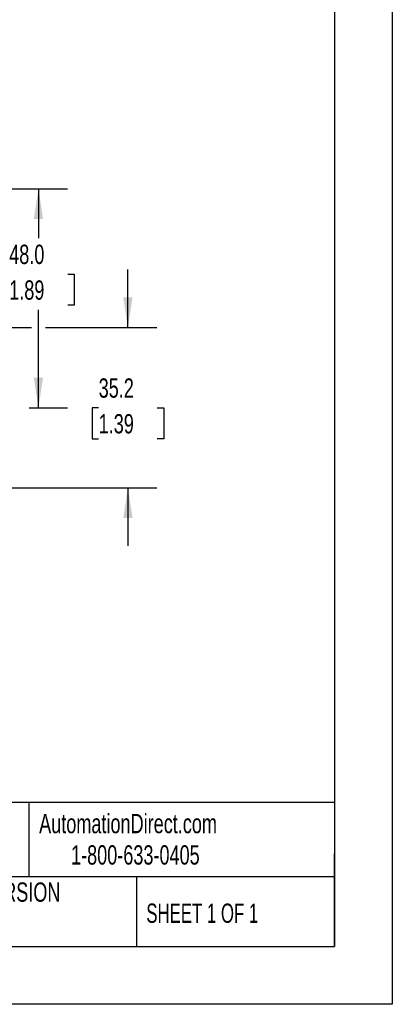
# Model space of a CAD drawing. Header units: millimetres. Extents: x 0 to 559, y 0 to 432.
# Tile 10 of 17: x 477 to 559, y 0 to 216. Entities that reach past the tile are written whole.
import ezdxf

# ---------------------------------------------------------------- set-up
doc = ezdxf.new("R2010")
doc.units = ezdxf.units.MM
doc.header["$LTSCALE"] = 2
doc.linetypes.add('CENTERX2', pattern=[20.32, 12.7, -2.54, 2.54, -2.54])
doc.layers.add('DIMENSIONS', color=140, linetype='Continuous', lineweight=25)
doc.layers.add('TEXT', color=140, linetype='Continuous', lineweight=25)
doc.styles.add('SLDTEXTSTYLE0', font='TXT', dxfattribs={"width": 0.7})
doc.styles.add('SLDTEXTSTYLE1', font='TXT', dxfattribs={"width": 0.65})
doc.dimstyles.new('SLDDIMSTYLE0', dxfattribs={"dimtxt": 4.316016, "dimasz": 6.604, "dimexe": 0, "dimexo": 0.0625, "dimgap": 1.079004, "dimtad": 0, "dimtih": 1, "dimtoh": 1, "dimrnd": 1e-09, "dimzin": 4, "dimdsep": 46, "dimtxsty": 'SLDTEXTSTYLE0', "dimsah": 1, "dimcen": 0.09, "dimadec": 0, "dimazin": 1, "dimtfac": 1, "dimtofl": 0, "dimtmove": 0, "dimatfit": 3, "dimfxl": 0, "dimfrac": 2, "dimtolj": 1, "dimtzin": 12, "dimarcsym": 0})
doc.dimstyles.new('SLDDIMSTYLE2', dxfattribs={"dimtxt": 4.316016, "dimasz": 6.604, "dimexe": 0, "dimexo": 0.0625, "dimgap": 1.079004, "dimtad": 0, "dimtih": 1, "dimtoh": 1, "dimrnd": 1e-09, "dimzin": 12, "dimdsep": 46, "dimtxsty": 'SLDTEXTSTYLE0', "dimsah": 1, "dimcen": 0.09, "dimadec": 0, "dimazin": 3, "dimtfac": 1, "dimtmove": 0, "dimatfit": 0, "dimfxl": 0, "dimfrac": 2, "dimtolj": 1, "dimtzin": 12, "dimarcsym": 0})

# ---------------------------------------------------------------- blocks, each defined once
blk = doc.blocks.new('_D_5')
at = {"layer": 'DIMENSIONS'}
for p, q in [((467.21, 178.83), (487.59, 178.83)), ((481.24, 178.83), (481.24, 167.97)), ((474.83, 160.14), (473.38, 160.14)), ((473.38, 160.14), (473.38, 153.28)), ((487.65, 160.14), (489.1, 160.14)), ((489.1, 160.14), (489.1, 153.28)), ((473.38, 153.28), (474.83, 153.28)), ((481.24, 130.83), (481.24, 152.32)), ((489.1, 153.28), (487.65, 153.28)), ((479.21, 130.83), (487.59, 130.83))]:
    blk.add_line(p, q, dxfattribs=at)
for points in [[(481.24, 178.83), (480.22, 172.22), (482.25, 172.22)], [(481.24, 130.83), (482.25, 137.43), (480.22, 137.43)]]:
    blk.add_solid(points, dxfattribs=at)
at = {"layer": 'DIMENSIONS', "char_height": 4.233, "attachment_point": 1, "style": 'SLDTEXTSTYLE0'}
for s, insert in [('48.0', (474.83, 166.57)), ('1.89', (474.83, 158.74))]:
    blk.add_mtext(s, dxfattribs=dict(at, insert=insert))
blk = doc.blocks.new('_D_6')
at = {"layer": 'DIMENSIONS'}
for p, q in [((500.85, 148.43), (500.85, 161.13)), ((467.21, 148.43), (479.71, 148.43)), ((482.76, 148.43), (507.2, 148.43)), ((494.44, 130.83), (492.99, 130.83)), ((492.99, 130.83), (492.99, 123.97)), ((507.26, 130.83), (508.71, 130.83)), ((508.71, 130.83), (508.71, 123.97)), ((492.99, 123.97), (494.44, 123.97)), ((508.71, 123.97), (507.26, 123.97)), ((465.81, 113.23), (507.2, 113.23)), ((500.85, 113.23), (500.85, 100.53))]:
    blk.add_line(p, q, dxfattribs=at)
for points in [[(500.85, 148.43), (501.87, 155.03), (499.83, 155.03)], [(500.85, 113.23), (499.83, 106.62), (501.87, 106.62)]]:
    blk.add_solid(points, dxfattribs=at)
at = {"layer": 'DIMENSIONS', "char_height": 4.233, "attachment_point": 1, "style": 'SLDTEXTSTYLE0'}
for s, insert in [('35.2', (494.44, 137.25)), ('1.39', (494.44, 129.42))]:
    blk.add_mtext(s, dxfattribs=dict(at, insert=insert))

msp = doc.modelspace()

# ---------------------------------------------------------------- linework, layer by layer
at = {"color": 7, "linetype": 'Continuous'}
for p, q in [((558.805, 431.805), (558.805, 0.005)), ((558.805, 0.005), (0.005, 0.005))]:
    msp.add_line(p, q, dxfattribs=at)
at = {"layer": 'TEXT'}
for p, q in [((546.1, 419.1), (546.1, 12.7)), ((546.1, 44.252), (12.7, 44.252)), ((479.151, 44.252), (479.151, 27.94)), ((546.1, 12.7), (546.1, 33.02)), ((546.1, 27.94), (12.7, 27.94)), ((502.697, 27.94), (502.697, 12.7)), ((12.7, 12.7), (546.1, 12.7))]:
    msp.add_line(p, q, dxfattribs=at)

# ---------------------------------------------------------------- texts
at = {"layer": 'TEXT', "linetype": 'CENTERX2', "lineweight": 18, "char_height": 4.23333}
for s, insert, attachment_point, style in [('AutomationDirect.com', (481.39, 41.753), 1, 'SLDTEXTSTYLE0'), ('1-800-633-0405', (488.383, 34.874), 1, 'SLDTEXTSTYLE0'), ('LATEST VERSION', (469.104, 26.728), 2, 'SLDTEXTSTYLE0'), ('SHEET 1 OF 1', (504.883, 22.103), 1, 'SLDTEXTSTYLE1')]:
    msp.add_mtext(s, dxfattribs=dict(at, insert=insert, attachment_point=attachment_point, style=style))

# ---------------------------------------------------------------- dimensions: what is measured, and where the dimension line sits
at = {"layer": 'DIMENSIONS'}
for base, p1, p2, dimstyle, picture, middle in [((481.238, 178.826), (476.674, 130.826), (464.674, 178.826), 'SLDDIMSTYLE0', '_D_5', (481.238, 160.144)), ((500.85, 113.226), (464.674, 148.426), (463.274, 113.226), 'SLDDIMSTYLE2', '_D_6', (500.85, 130.826))]:
    dim = msp.add_linear_dim(base=base, p1=p1, p2=p2, angle=90, dimstyle=dimstyle, dxfattribs=at)
    dim.commit()
    dim.dimension.update_dxf_attribs({"geometry": picture, "text_midpoint": middle, "dimtype": 160})

doc.saveas('drawing.dxf')
